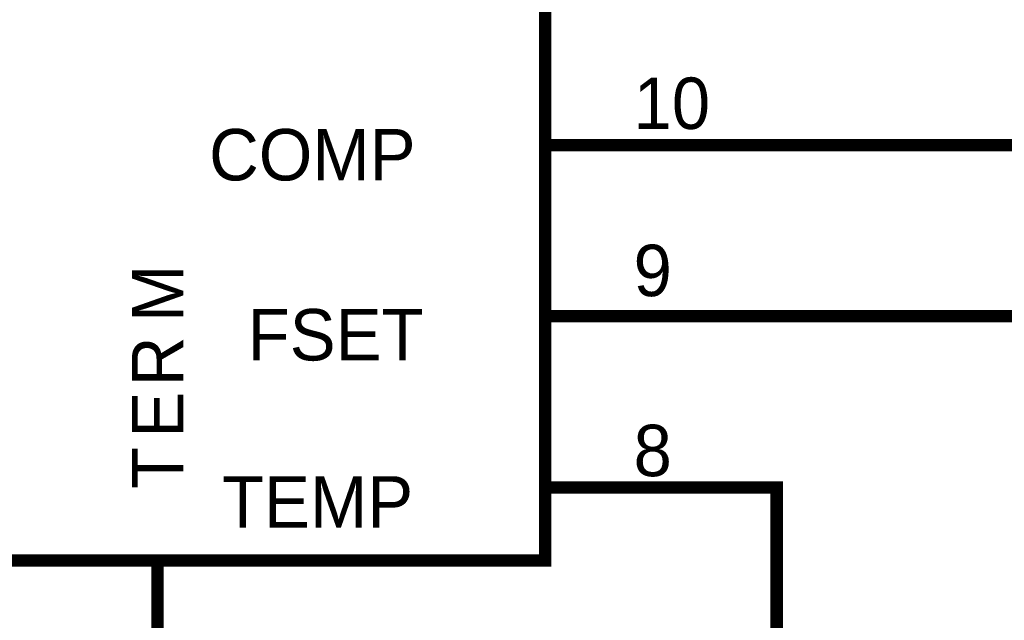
# Model space of a CAD drawing. Header units: inches. Extents: x 0 to 292, y 0 to 193.
# Tile 67 of 189: x 93 to 117, y 100 to 115. Entities that reach past the tile are written whole.
import ezdxf

# ---------------------------------------------------------------- set-up
doc = ezdxf.new("R2010")
doc.units = ezdxf.units.IN
doc.layers.add('Sheet', color=255, linetype='Continuous')

msp = doc.modelspace()

# ---------------------------------------------------------------- linework, layer by layer
at = {"layer": 'Sheet'}
for points in [[(83.683, 130.746, 0.3, 0.3, 0), (106.03, 130.746, 0.3, 0.3, 0), (106.03, 101.802, 0.3, 0.3, 0), (83.683, 101.802, 0.3, 0.3, 0), (83.683, 130.746, 0.3, 0.3, 0)], [(83.683, 130.746, 0.0991, 0.0991, 0), (83.683, 101.802, 0.0991, 0.0991, 0), (106.03, 101.802, 0.0991, 0.0991, 0), (106.03, 130.746, 0.0991, 0.0991, 0), (83.683, 130.746, 0.0991, 0.0991, 0), (83.683, 130.746, 0.0991, 0.0991, 0)]]:
    msp.add_lwpolyline(points, format="xyseb", close=True, dxfattribs=at)
for points in [[(106.069, 111.879, 0.3, 0.3, 0), (108.057, 111.879, 0.3, 0.3, 0)], [(108.057, 111.879, 0.3, 0.3, 0), (118.636, 111.879, 0.3, 0.3, 0)], [(106.069, 107.727, 0.3, 0.3, 0), (108.057, 107.727, 0.3, 0.3, 0)], [(108.057, 107.727, 0.3, 0.3, 0), (122.631, 107.727, 0.3, 0.3, 0), (122.631, 101.159, 0.3, 0.3, 0)], [(106.069, 103.576, 0.3, 0.3, 0), (108.057, 103.576, 0.3, 0.3, 0)], [(108.057, 103.576, 0.3, 0.3, 0), (111.642, 103.576, 0.3, 0.3, 0), (111.642, 101.159, 0.3, 0.3, 0)], [(96.639, 101.763, 0.3, 0.3, 0), (96.639, 99.756, 0.3, 0.3, 0)], [(111.642, 98.625, 0.3, 0.3, 0), (111.642, 101.159, 0.3, 0.3, 0)]]:
    msp.add_lwpolyline(points, format="xyseb", dxfattribs=at)

# ---------------------------------------------------------------- texts
for s, height, p in [('10', 1.2474, (108.174, 112.269)), ('COMP', 1.2474, (97.886, 111.021)), ('9', 1.247, (108.174, 108.215)), ('FSET', 1.2474, (98.821, 106.655)), ('8', 1.247, (108.174, 103.849)), ('TEMP', 1.2474, (98.198, 102.601))]:
    msp.add_text(s, height=height, dxfattribs=at).set_placement(p)
for s, p in [('M', (97.263, 107.591)), ('R', (97.263, 106.032)), ('E', (97.263, 104.784)), ('T', (97.263, 103.537))]:
    msp.add_text(s, height=1.247, rotation=90, dxfattribs=at).set_placement(p)

doc.saveas('drawing.dxf')
